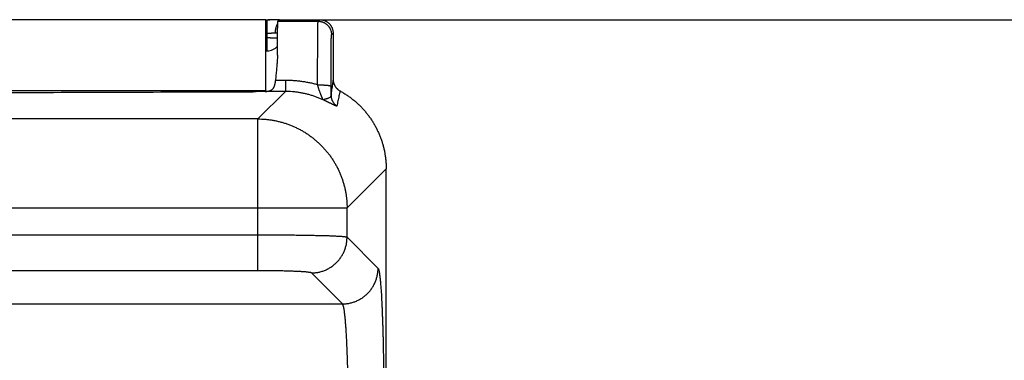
# Model space of a CAD drawing. Header units: inches. Extents: x 0 to 34, y 0 to 22.
# Tile 30 of 112: x 7.496 to 8.6, y 8.832 to 9.214. Entities that reach past the tile are written whole.
import ezdxf

# ---------------------------------------------------------------- set-up
doc = ezdxf.new("R2010")
doc.units = ezdxf.units.IN
doc.header["$LTSCALE"] = 1.87
doc.header["$MEASUREMENT"] = 0
doc.layers.get('0').update_dxf_attribs({"linetype": 'CONTINUOUS'})
doc.layers.add('DIMENSIONS', color=7, linetype='CONTINUOUS')
doc.styles.get("Standard").update_dxf_attribs({"font": 'txt', "width": 0.8})
doc.dimstyles.get("Standard").update_dxf_attribs({"dimtxt": 0.125, "dimasz": 0.18, "dimexe": 0.18, "dimexo": 0.0625, "dimgap": 0.09, "dimtad": 0, "dimtih": 1, "dimtoh": 1, "dimdec": 3, "dimzin": 4, "dimdsep": 46, "dimtxsty": 'STANDARD', "dimblk": '_FILLED', "dimblk1": '_FILLED', "dimblk2": '_FILLED', "dimcen": 0.09, "dimadec": 0, "dimazin": 0, "dimtol": 1, "dimtp": 0.01, "dimtm": 0.01, "dimtfac": 1, "dimtdec": 3, "dimtofl": 0, "dimtmove": 0, "dimatfit": 3, "dimldrblk": '_FILLED', "dimfxl": 1, "dimtolj": 1, "dimtzin": 4, "dimarcsym": 0})

# ---------------------------------------------------------------- blocks, each defined once
blk = doc.blocks.new('_FILLED')
at = {"color": 0, "linetype": 'BYBLOCK'}
blk.add_solid([(0, 0), (-1, 0.1736), (-1, -0.1736)], dxfattribs=at)
blk = doc.blocks.new('*D3')
at = {"layer": 'DIMENSIONS', "color": 2, "linetype": 'CONTINUOUS'}
for p, q in [((7.8346, 9.2143), (9.5321, 9.2143)), ((9.4071, 9.2143), (9.4071, 8.0626)), ((9.4071, 5.4783), (9.4071, 7.6251)), ((7.6636, 5.4783), (9.5321, 5.4783))]:
    blk.add_line(p, q, dxfattribs=at)
at = {"layer": 'DIMENSIONS', "color": 2, "linetype": 'CONTINUOUS', "xscale": 0.18, "yscale": 0.18, "zscale": 0.18}
for p, rotation in [((9.4071, 9.2143), 90), ((9.4071, 5.4783), 270)]:
    blk.add_blockref('_FILLED', p, dxfattribs=dict(at, rotation=rotation))
at = {"layer": 'DIMENSIONS', "color": 2, "linetype": 'CONTINUOUS', "width": 0.8}
for s, p in [('3.736', (9.0571, 7.8751)), ('[', (9.0571, 7.6876)), ('94.89', (9.1571, 7.6876)), (']', (9.6571, 7.6876))]:
    blk.add_text(s, height=0.125, dxfattribs=at).set_placement(p)

msp = doc.modelspace()

# ---------------------------------------------------------------- linework, layer by layer
at = {"color": 7, "linetype": 'CONTINUOUS'}
for p, q in [((7.7721, 9.2143), (4.5731, 9.2143)), ((7.7721, 9.1338), (7.7721, 9.2143)), ((7.7721, 9.214), (7.775, 9.214)), ((7.7739, 9.1991), (7.7739, 9.214)), ((7.7876, 9.2142), (7.7824, 9.2141)), ((7.7858, 9.2125), (7.7876, 9.2143)), ((7.7876, 9.2143), (7.8326, 9.2143)), ((7.8308, 9.2125), (7.8326, 9.2143)), ((7.7858, 9.2125), (7.8308, 9.2125)), ((7.7739, 9.1991), (7.7721, 9.1991)), ((7.7721, 9.1942), (7.7738, 9.1942)), ((7.7738, 9.1942), (7.7739, 9.1991)), ((7.7738, 9.1793), (7.7738, 9.1942)), ((7.8458, 9.1975), (7.8476, 9.1993)), ((7.8476, 9.1993), (7.8476, 9.1475)), ((7.7721, 9.1793), (7.7738, 9.1793)), ((7.7942, 9.1461), (7.7831, 9.1461)), ((7.7942, 9.1461), (7.7942, 9.1337)), ((7.7721, 9.1343), (4.5731, 9.1343)), ((7.7634, 9.1029), (7.7942, 9.1337)), ((7.7942, 9.1337), (7.7716, 9.1337)), ((7.7634, 9.1029), (4.5819, 9.1029)), ((7.7634, 8.9326), (7.7634, 9.1029)), ((7.8633, 9.003), (7.9071, 9.0468)), ((7.9071, 5.7642), (7.9071, 9.0468)), ((4.482, 9.003), (7.8633, 9.003)), ((7.8633, 8.9701), (7.8633, 9.003)), ((7.7634, 8.9726), (4.5819, 8.9726)), ((7.898, 8.9353), (7.8633, 8.9701)), ((7.7634, 8.9326), (4.5819, 8.9326)), ((7.8581, 8.8954), (7.8233, 8.9301)), ((4.4872, 8.8954), (7.8581, 8.8954))]:
    msp.add_line(p, q, dxfattribs=at)
msp.add_lwpolyline([(7.7824, 9.2141), (7.7794, 9.2141), (7.7779, 9.214), (7.7765, 9.214), (7.775, 9.214)], dxfattribs=at)
msp.add_arc((7.7738, 9.1943), 0.015, 270, 320.0953, dxfattribs=at)
for points, knots in [([(7.7875, 9.2142), (7.7875, 9.2142), (7.7869, 9.2142), (7.7859, 9.2142), (7.7846, 9.2141), (7.7833, 9.2141), (7.7819, 9.2141), (7.7806, 9.214), (7.7792, 9.214), (7.7778, 9.214), (7.7765, 9.2139), (7.7752, 9.2139), (7.7743, 9.2139), (7.7739, 9.2139)], [0, 0, 0, 0, 0.020563, 0.116311, 0.213635, 0.312009, 0.41098, 0.510247, 0.609547, 0.70854, 0.806846, 0.904109, 1, 1, 1, 1]), ([(7.8326, 9.2143), (7.833, 9.2143), (7.8336, 9.2143), (7.8346, 9.2142), (7.8356, 9.214), (7.8365, 9.2138), (7.8375, 9.2135), (7.8384, 9.2132), (7.8393, 9.2128), (7.8401, 9.2123), (7.841, 9.2118), (7.8418, 9.2112), (7.8425, 9.2106), (7.8432, 9.2099), (7.8439, 9.2092), (7.8445, 9.2084), (7.8451, 9.2076), (7.8456, 9.2068), (7.8461, 9.2059), (7.8465, 9.205), (7.8468, 9.2041), (7.8471, 9.2032), (7.8474, 9.2022), (7.8475, 9.2013), (7.8476, 9.2003), (7.8476, 9.1996), (7.8476, 9.1993)], [0, 0, 0, 0, 0.041654, 0.083352, 0.125005, 0.166657, 0.208354, 0.250006, 0.291657, 0.333353, 0.375004, 0.416654, 0.45835, 0.5, 0.54165, 0.583346, 0.624996, 0.666647, 0.708343, 0.749994, 0.791646, 0.833343, 0.874995, 0.916648, 0.958346, 1, 1, 1, 1]), ([(7.783, 9.1995), (7.783, 9.1998), (7.783, 9.2005), (7.7831, 9.2014), (7.7832, 9.2024), (7.7833, 9.2033), (7.7835, 9.2043), (7.7837, 9.2052), (7.784, 9.206), (7.7843, 9.2069), (7.7846, 9.2077), (7.7849, 9.2085), (7.7853, 9.2092), (7.7855, 9.2097), (7.7857, 9.2099)], [0, 0, 0, 0, 0.089798, 0.179335, 0.268346, 0.356587, 0.443839, 0.529905, 0.614599, 0.697725, 0.779101, 0.858573, 0.936009, 1, 1, 1, 1]), ([(7.7852, 9.1746), (7.7853, 9.1755), (7.7853, 9.1774), (7.7853, 9.1801), (7.7853, 9.1828), (7.7853, 9.1853), (7.7853, 9.1878), (7.7854, 9.1902), (7.7854, 9.1925), (7.7854, 9.1946), (7.7854, 9.1967), (7.7854, 9.1986), (7.7855, 9.2005), (7.7855, 9.2022), (7.7855, 9.2038), (7.7855, 9.2052), (7.7856, 9.2066), (7.7856, 9.2078), (7.7856, 9.2088), (7.7857, 9.2098), (7.7857, 9.2106), (7.7857, 9.2112), (7.7857, 9.2117), (7.7858, 9.2121), (7.7858, 9.2124), (7.7858, 9.2125), (7.7858, 9.2125)], [0, 0, 0, 0, 0.074345, 0.146633, 0.216673, 0.284375, 0.349646, 0.412315, 0.472299, 0.529519, 0.583823, 0.63514, 0.683402, 0.728479, 0.770316, 0.808854, 0.843992, 0.875685, 0.90389, 0.928532, 0.949583, 0.967011, 0.980773, 0.990857, 0.997256, 1, 1, 1, 1]), ([(7.8303, 9.1412), (7.8303, 9.1423), (7.8303, 9.1446), (7.8303, 9.1479), (7.8303, 9.1513), (7.8303, 9.1546), (7.8303, 9.1578), (7.8303, 9.1611), (7.8303, 9.1642), (7.8303, 9.1673), (7.8303, 9.1704), (7.8304, 9.1733), (7.8304, 9.1762), (7.8304, 9.1791), (7.8304, 9.1818), (7.8304, 9.1844), (7.8304, 9.187), (7.8304, 9.1895), (7.8305, 9.1918), (7.8305, 9.194), (7.8305, 9.1962), (7.8305, 9.1982), (7.8305, 9.2001), (7.8306, 9.2018), (7.8306, 9.2035), (7.8306, 9.205), (7.8306, 9.2063), (7.8306, 9.2076), (7.8307, 9.2087), (7.8307, 9.2097), (7.8307, 9.2105), (7.8307, 9.2112), (7.8308, 9.2117), (7.8308, 9.2121), (7.8308, 9.2123), (7.8308, 9.2125), (7.8308, 9.2125)], [0, 0, 0, 0, 0.047456, 0.094623, 0.141412, 0.187736, 0.233508, 0.278642, 0.323052, 0.366651, 0.409356, 0.451092, 0.491788, 0.531369, 0.569757, 0.606878, 0.642669, 0.677063, 0.709994, 0.741399, 0.771223, 0.799416, 0.825927, 0.850705, 0.873701, 0.894875, 0.914191, 0.931619, 0.947131, 0.960698, 0.972292, 0.981886, 0.989463, 0.995009, 0.998517, 1, 1, 1, 1]), ([(7.8308, 9.2125), (7.8312, 9.2125), (7.8318, 9.2125), (7.8328, 9.2124), (7.8338, 9.2122), (7.8347, 9.212), (7.8357, 9.2117), (7.8366, 9.2114), (7.8375, 9.211), (7.8383, 9.2105), (7.8392, 9.21), (7.84, 9.2094), (7.8407, 9.2088), (7.8414, 9.2081), (7.8421, 9.2074), (7.8427, 9.2066), (7.8433, 9.2058), (7.8438, 9.205), (7.8443, 9.2041), (7.8447, 9.2032), (7.845, 9.2023), (7.8453, 9.2014), (7.8456, 9.2004), (7.8457, 9.1995), (7.8458, 9.1985), (7.8458, 9.1978), (7.8458, 9.1975)], [0, 0, 0, 0, 0.041666, 0.083332, 0.124998, 0.166664, 0.208331, 0.249998, 0.291664, 0.333331, 0.374998, 0.416666, 0.458333, 0.5, 0.541667, 0.583335, 0.625002, 0.666669, 0.708336, 0.750003, 0.791669, 0.833336, 0.875002, 0.916668, 0.958334, 1, 1, 1, 1]), ([(7.7738, 9.1942), (7.7741, 9.1942), (7.7748, 9.1942), (7.7758, 9.1942), (7.7767, 9.1941), (7.7777, 9.1941), (7.7786, 9.1941), (7.7795, 9.1941), (7.7804, 9.1941), (7.7813, 9.1941), (7.7821, 9.1941), (7.7829, 9.1941), (7.7837, 9.1941), (7.7844, 9.1941), (7.785, 9.1941), (7.7853, 9.1941), (7.7854, 9.1941)], [0, 0, 0, 0, 0.084608, 0.168911, 0.252496, 0.335005, 0.416083, 0.495381, 0.572559, 0.647285, 0.71924, 0.788114, 0.853613, 0.915457, 0.97338, 1, 1, 1, 1]), ([(7.7739, 9.1991), (7.7742, 9.1991), (7.7748, 9.1991), (7.7758, 9.1992), (7.7768, 9.1992), (7.7777, 9.1992), (7.7787, 9.1993), (7.7796, 9.1994), (7.7805, 9.1994), (7.7814, 9.1994), (7.7822, 9.1995), (7.7827, 9.1995), (7.783, 9.1995)], [0, 0, 0, 0, 0.106015, 0.212908, 0.319839, 0.425946, 0.530364, 0.632244, 0.730807, 0.825354, 0.915262, 1, 1, 1, 1]), ([(7.783, 9.1995), (7.7833, 9.1995), (7.7837, 9.1995), (7.7845, 9.1995), (7.785, 9.1995), (7.7854, 9.1995), (7.7855, 9.1995)], [0, 0, 0, 0, 0.308384, 0.599535, 0.872204, 1, 1, 1, 1]), ([(7.8453, 9.1396), (7.8453, 9.1405), (7.8453, 9.1425), (7.8453, 9.1453), (7.8453, 9.1482), (7.8453, 9.1511), (7.8453, 9.1539), (7.8453, 9.1566), (7.8453, 9.1593), (7.8453, 9.162), (7.8453, 9.1646), (7.8454, 9.1671), (7.8454, 9.1696), (7.8454, 9.172), (7.8454, 9.1743), (7.8454, 9.1765), (7.8454, 9.1786), (7.8455, 9.1807), (7.8455, 9.1826), (7.8455, 9.1844), (7.8455, 9.1862), (7.8455, 9.1878), (7.8456, 9.1893), (7.8456, 9.1906), (7.8456, 9.1919), (7.8456, 9.193), (7.8457, 9.194), (7.8457, 9.1949), (7.8457, 9.1957), (7.8457, 9.1963), (7.8458, 9.1968), (7.8458, 9.1972), (7.8458, 9.1974), (7.8458, 9.1975), (7.8458, 9.1975)], [0, 0, 0, 0, 0.04994, 0.099719, 0.149199, 0.198242, 0.246711, 0.294471, 0.34139, 0.38734, 0.432228, 0.476005, 0.518587, 0.559838, 0.599644, 0.63795, 0.67471, 0.709832, 0.74322, 0.774803, 0.804528, 0.832345, 0.858201, 0.882031, 0.903758, 0.923338, 0.940768, 0.956028, 0.969065, 0.979833, 0.98831, 0.994487, 0.998368, 1, 1, 1, 1]), ([(7.7852, 9.1746), (7.7852, 9.1738), (7.7852, 9.1722), (7.7851, 9.1697), (7.7849, 9.167), (7.7847, 9.1642), (7.7845, 9.1613), (7.7842, 9.1584), (7.7839, 9.1553), (7.7836, 9.1523), (7.7834, 9.1492), (7.7832, 9.1472), (7.7831, 9.1461)], [0, 0, 0, 0, 0.082937, 0.171567, 0.265253, 0.363298, 0.465093, 0.569792, 0.676482, 0.784394, 0.892575, 1, 1, 1, 1]), ([(7.8476, 9.1475), (7.8474, 9.1456), (7.8468, 9.1416), (7.846, 9.1357), (7.8455, 9.1318), (7.8453, 9.1298)], [0, 0, 0, 0, 0.336315, 0.669684, 1, 1, 1, 1]), ([(7.8476, 9.1475), (7.8476, 9.1472), (7.8476, 9.1466), (7.8477, 9.1457), (7.8479, 9.1447), (7.8481, 9.1438), (7.8484, 9.1429), (7.8487, 9.142), (7.8491, 9.1411), (7.8495, 9.1403), (7.85, 9.1395), (7.8505, 9.1387), (7.8511, 9.1379), (7.8517, 9.1372), (7.8524, 9.1366), (7.8531, 9.136), (7.8538, 9.1354), (7.8546, 9.1348), (7.8551, 9.1345), (7.8554, 9.1344)], [0, 0, 0, 0, 0.058908, 0.117859, 0.176738, 0.235637, 0.294555, 0.35339, 0.412264, 0.471133, 0.52992, 0.588757, 0.647567, 0.706308, 0.765102, 0.823851, 0.882555, 0.941308, 1, 1, 1, 1]), ([(7.7716, 9.1337), (7.772, 9.1337), (7.7727, 9.1338), (7.7738, 9.1339), (7.7747, 9.134), (7.7756, 9.1342), (7.7765, 9.1344), (7.7772, 9.1347), (7.7779, 9.135), (7.7785, 9.1354), (7.7791, 9.1358), (7.7796, 9.1362), (7.7801, 9.1367), (7.7805, 9.1372), (7.7809, 9.1378), (7.7813, 9.1384), (7.7816, 9.139), (7.7819, 9.1397), (7.7821, 9.1404), (7.7823, 9.1411), (7.7825, 9.1419), (7.7827, 9.1427), (7.7829, 9.1435), (7.783, 9.1444), (7.7831, 9.1453), (7.7831, 9.1458), (7.7831, 9.1461)], [0, 0, 0, 0, 0.059155, 0.113846, 0.164437, 0.211443, 0.25525, 0.296328, 0.335244, 0.372436, 0.408411, 0.443683, 0.47859, 0.513488, 0.548791, 0.584701, 0.621384, 0.659114, 0.697958, 0.737895, 0.779021, 0.821321, 0.864632, 0.908921, 0.954116, 1, 1, 1, 1]), ([(7.8303, 9.1412), (7.8288, 9.1416), (7.8259, 9.1424), (7.8215, 9.1434), (7.817, 9.1442), (7.8125, 9.1449), (7.808, 9.1455), (7.8034, 9.1458), (7.7988, 9.1461), (7.7957, 9.1461), (7.7942, 9.1461)], [0, 0, 0, 0, 0.123174, 0.247148, 0.371782, 0.496944, 0.622499, 0.748297, 0.874183, 1, 1, 1, 1]), ([(7.8363, 9.1244), (7.8363, 9.1244), (7.8363, 9.1245), (7.8362, 9.1246), (7.8361, 9.1248), (7.836, 9.125), (7.8359, 9.1253), (7.8357, 9.1257), (7.8356, 9.1262), (7.8353, 9.1267), (7.8351, 9.1273), (7.8348, 9.128), (7.8345, 9.1287), (7.8342, 9.1296), (7.8338, 9.1306), (7.8334, 9.1316), (7.833, 9.1327), (7.8326, 9.1338), (7.8322, 9.135), (7.8318, 9.1362), (7.8314, 9.1374), (7.831, 9.1387), (7.8306, 9.14), (7.8304, 9.1408), (7.8303, 9.1412)], [0, 0, 0, 0, 0.005305, 0.013697, 0.025197, 0.040039, 0.058567, 0.081067, 0.107893, 0.139444, 0.175981, 0.217485, 0.26392, 0.315447, 0.372098, 0.433205, 0.497921, 0.565653, 0.635821, 0.7078, 0.780926, 0.854488, 0.927759, 1, 1, 1, 1]), ([(7.8303, 9.1412), (7.8306, 9.1412), (7.8313, 9.1412), (7.8322, 9.1412), (7.8332, 9.1412), (7.8341, 9.1411), (7.8351, 9.1411), (7.836, 9.1411), (7.8369, 9.141), (7.8377, 9.141), (7.8386, 9.1409), (7.8394, 9.1409), (7.8401, 9.1408), (7.8408, 9.1407), (7.8415, 9.1407), (7.8421, 9.1406), (7.8427, 9.1405), (7.8432, 9.1404), (7.8437, 9.1403), (7.8441, 9.1402), (7.8444, 9.1401), (7.8447, 9.14), (7.845, 9.1399), (7.8451, 9.1398), (7.8452, 9.1397), (7.8453, 9.1396), (7.8453, 9.1396)], [0, 0, 0, 0, 0.063947, 0.127604, 0.190731, 0.253063, 0.314337, 0.374297, 0.432692, 0.489279, 0.543824, 0.596102, 0.645897, 0.693004, 0.737233, 0.778405, 0.816359, 0.850949, 0.882049, 0.909557, 0.933396, 0.953529, 0.969977, 0.982868, 0.992564, 1, 1, 1, 1]), ([(7.8453, 9.1298), (7.8453, 9.1303), (7.8453, 9.1314), (7.8453, 9.133), (7.8453, 9.1346), (7.8453, 9.1362), (7.8453, 9.1379), (7.8453, 9.139), (7.8453, 9.1396)], [0, 0, 0, 0, 0.159683, 0.32243, 0.488013, 0.656253, 0.826976, 1, 1, 1, 1]), ([(4.5874, 9.1335), (4.6332, 9.1334), (4.7249, 9.133), (4.8626, 9.1326), (5.0002, 9.1321), (5.138, 9.1318), (5.2758, 9.1314), (5.4137, 9.1312), (5.5516, 9.1309), (5.6896, 9.1308), (5.8276, 9.1306), (5.9656, 9.1305), (6.1036, 9.1305), (6.2416, 9.1305), (6.3797, 9.1305), (6.5177, 9.1306), (6.6557, 9.1308), (6.7936, 9.1309), (6.9315, 9.1312), (7.0694, 9.1314), (7.2072, 9.1318), (7.345, 9.1321), (7.4827, 9.1326), (7.6203, 9.133), (7.712, 9.1334), (7.7579, 9.1335)], [0, 0, 0, 0, 0.04338, 0.086787, 0.130218, 0.173671, 0.217142, 0.260631, 0.304133, 0.347647, 0.39117, 0.4347, 0.478233, 0.521767, 0.5653, 0.60883, 0.652353, 0.695867, 0.739369, 0.782858, 0.826329, 0.869782, 0.913213, 0.95662, 1, 1, 1, 1]), ([(7.7716, 9.1337), (7.7711, 9.1337), (7.7702, 9.1337), (7.7688, 9.1337), (7.7673, 9.1336), (7.7658, 9.1336), (7.7643, 9.1336), (7.7627, 9.1336), (7.7611, 9.1335), (7.7595, 9.1335), (7.7584, 9.1335), (7.7579, 9.1335)], [0, 0, 0, 0, 0.10127, 0.205761, 0.313108, 0.423083, 0.535259, 0.649419, 0.76512, 0.882116, 1, 1, 1, 1]), ([(7.8364, 9.1244), (7.8351, 9.1249), (7.8327, 9.126), (7.829, 9.1275), (7.8252, 9.1288), (7.8214, 9.13), (7.8175, 9.131), (7.8137, 9.1318), (7.8098, 9.1325), (7.8059, 9.1331), (7.802, 9.1335), (7.7981, 9.1337), (7.7955, 9.1337), (7.7942, 9.1337)], [0, 0, 0, 0, 0.092114, 0.184104, 0.275995, 0.367726, 0.459235, 0.550462, 0.641341, 0.731809, 0.82179, 0.911212, 1, 1, 1, 1]), ([(7.8453, 9.1298), (7.8452, 9.1294), (7.8451, 9.1286), (7.8446, 9.1276), (7.8438, 9.1269), (7.8429, 9.1264), (7.8419, 9.126), (7.8409, 9.1256), (7.8398, 9.1253), (7.8389, 9.1251), (7.838, 9.1248), (7.8371, 9.1247), (7.8366, 9.1244), (7.8363, 9.1244)], [0, 0, 0, 0, 0.10969, 0.203889, 0.294538, 0.387588, 0.484595, 0.582815, 0.678354, 0.768138, 0.851339, 0.927619, 1, 1, 1, 1]), ([(7.8453, 9.1298), (7.8453, 9.1295), (7.8453, 9.1288), (7.8454, 9.1279), (7.8455, 9.1269), (7.8457, 9.126), (7.846, 9.125), (7.8464, 9.1241), (7.8468, 9.1232), (7.8472, 9.1224), (7.8477, 9.1216), (7.8483, 9.1208), (7.8489, 9.12), (7.8496, 9.1193), (7.8503, 9.1186), (7.851, 9.118), (7.8515, 9.1176), (7.8518, 9.1174)], [0, 0, 0, 0, 0.066583, 0.133196, 0.199818, 0.266449, 0.333089, 0.399737, 0.466395, 0.533061, 0.599737, 0.666423, 0.733119, 0.799825, 0.866541, 0.933266, 1, 1, 1, 1]), ([(7.8554, 9.1344), (7.855, 9.1325), (7.8542, 9.1287), (7.853, 9.1231), (7.8522, 9.1193), (7.8518, 9.1174)], [0, 0, 0, 0, 0.336396, 0.669883, 1, 1, 1, 1]), ([(7.8554, 9.1344), (7.8566, 9.1337), (7.859, 9.1323), (7.8624, 9.1302), (7.8658, 9.1278), (7.8691, 9.1253), (7.8723, 9.1227), (7.8753, 9.12), (7.8783, 9.1172), (7.8811, 9.1142), (7.8838, 9.1111), (7.8864, 9.1079), (7.8888, 9.1046), (7.8911, 9.1012), (7.8933, 9.0977), (7.8953, 9.0941), (7.8971, 9.0905), (7.8988, 9.0868), (7.9004, 9.083), (7.9018, 9.0791), (7.9031, 9.0752), (7.9041, 9.0712), (7.9051, 9.0672), (7.9058, 9.0632), (7.9064, 9.0591), (7.9068, 9.055), (7.9071, 9.0509), (7.9071, 9.0482), (7.9071, 9.0468)], [0, 0, 0, 0, 0.038441, 0.076901, 0.115345, 0.153772, 0.192223, 0.230669, 0.269091, 0.307536, 0.345986, 0.384412, 0.422855, 0.461312, 0.499752, 0.538195, 0.576661, 0.61512, 0.653568, 0.692047, 0.730527, 0.768989, 0.80748, 0.845981, 0.884464, 0.922968, 0.961491, 1, 1, 1, 1]), ([(7.8518, 9.1174), (7.8518, 9.1174), (7.8517, 9.1173), (7.8516, 9.1173), (7.8513, 9.1173), (7.8511, 9.1174), (7.8507, 9.1175), (7.8503, 9.1177), (7.8498, 9.1179), (7.8492, 9.1182), (7.8486, 9.1184), (7.8479, 9.1188), (7.8472, 9.1191), (7.8464, 9.1195), (7.8457, 9.1199), (7.8449, 9.1203), (7.8442, 9.1206), (7.8436, 9.1209), (7.843, 9.1212), (7.8424, 9.1215), (7.8419, 9.1218), (7.8414, 9.122), (7.841, 9.1222), (7.8405, 9.1224), (7.8402, 9.1226), (7.8398, 9.1228), (7.8395, 9.1229), (7.8392, 9.123), (7.8389, 9.1232), (7.8387, 9.1233), (7.8384, 9.1234), (7.8382, 9.1235), (7.838, 9.1236), (7.8378, 9.1237), (7.8377, 9.1238), (7.8375, 9.1238), (7.8373, 9.1239), (7.8371, 9.124), (7.837, 9.1241), (7.8368, 9.1242), (7.8367, 9.1242), (7.8366, 9.1243), (7.8365, 9.1243), (7.8364, 9.1243), (7.8364, 9.1244)], [0, 0, 0, 0, 0.006619, 0.015267, 0.028157, 0.045833, 0.068352, 0.095612, 0.12739, 0.163373, 0.203236, 0.246856, 0.294215, 0.344314, 0.394977, 0.444161, 0.490747, 0.533885, 0.573473, 0.609878, 0.64358, 0.674758, 0.703504, 0.729961, 0.7543, 0.776695, 0.797348, 0.816484, 0.834334, 0.850944, 0.866188, 0.879966, 0.892501, 0.904226, 0.915586, 0.926994, 0.938639, 0.950395, 0.961343, 0.970852, 0.979348, 0.987086, 0.994109, 1, 1, 1, 1]), ([(7.7634, 9.1029), (7.7647, 9.1029), (7.7674, 9.1028), (7.7714, 9.1026), (7.7754, 9.1022), (7.7794, 9.1016), (7.7833, 9.1009), (7.7873, 9.1), (7.7911, 9.0989), (7.795, 9.0977), (7.7988, 9.0964), (7.8025, 9.0949), (7.8062, 9.0932), (7.8098, 9.0914), (7.8133, 9.0895), (7.8167, 9.0874), (7.8201, 9.0852), (7.8233, 9.0828), (7.8265, 9.0803), (7.8296, 9.0777), (7.8325, 9.075), (7.8354, 9.0721), (7.8381, 9.0692), (7.8407, 9.0661), (7.8432, 9.063), (7.8456, 9.0597), (7.8478, 9.0563), (7.8499, 9.0529), (7.8518, 9.0494), (7.8536, 9.0458), (7.8553, 9.0421), (7.8568, 9.0384), (7.8581, 9.0346), (7.8593, 9.0308), (7.8604, 9.0269), (7.8613, 9.0229), (7.862, 9.019), (7.8626, 9.015), (7.863, 9.011), (7.8632, 9.007), (7.8633, 9.0043), (7.8633, 9.003)], [0, 0, 0, 0, 0.025628, 0.051257, 0.076889, 0.102522, 0.128158, 0.153795, 0.179434, 0.205074, 0.230717, 0.25636, 0.282005, 0.307651, 0.333299, 0.358947, 0.384596, 0.410246, 0.435896, 0.461547, 0.487197, 0.512848, 0.538499, 0.56415, 0.5898, 0.61545, 0.641099, 0.666747, 0.692394, 0.71804, 0.743685, 0.769328, 0.79497, 0.820609, 0.846247, 0.871885, 0.897522, 0.923153, 0.948775, 0.974389, 1, 1, 1, 1]), ([(7.8633, 8.9701), (7.8632, 8.9701), (7.863, 8.9702), (7.8626, 8.9703), (7.862, 8.9704), (7.8612, 8.9705), (7.8603, 8.9706), (7.8593, 8.9707), (7.8581, 8.9708), (7.8567, 8.9709), (7.8552, 8.971), (7.8536, 8.9711), (7.8517, 8.9712), (7.8498, 8.9713), (7.8477, 8.9714), (7.8455, 8.9715), (7.8431, 8.9716), (7.8406, 8.9716), (7.838, 8.9717), (7.8353, 8.9718), (7.8325, 8.9719), (7.8295, 8.9719), (7.8264, 8.972), (7.8233, 8.9721), (7.82, 8.9721), (7.8167, 8.9722), (7.8132, 8.9722), (7.8097, 8.9723), (7.8061, 8.9723), (7.8025, 8.9724), (7.7987, 8.9724), (7.795, 8.9725), (7.7911, 8.9725), (7.7872, 8.9725), (7.7833, 8.9725), (7.7794, 8.9726), (7.7754, 8.9726), (7.7714, 8.9726), (7.7674, 8.9726), (7.7647, 8.9726), (7.7634, 8.9726)], [0, 0, 0, 0, 0.002769, 0.007073, 0.012945, 0.020392, 0.029408, 0.039983, 0.052102, 0.065749, 0.080902, 0.097537, 0.115631, 0.135153, 0.156067, 0.178334, 0.201914, 0.226776, 0.252889, 0.280207, 0.308679, 0.338251, 0.368878, 0.400514, 0.433117, 0.46664, 0.501038, 0.536254, 0.572222, 0.608877, 0.646158, 0.684011, 0.722377, 0.761191, 0.800386, 0.839902, 0.879682, 0.919665, 0.959792, 1, 1, 1, 1]), ([(7.8233, 8.9301), (7.824, 8.9301), (7.8253, 8.9302), (7.8274, 8.9303), (7.8294, 8.9306), (7.8314, 8.9309), (7.8333, 8.9314), (7.8353, 8.932), (7.8372, 8.9326), (7.8391, 8.9334), (7.8409, 8.9342), (7.8427, 8.9352), (7.8444, 8.9362), (7.8461, 8.9373), (7.8478, 8.9385), (7.8493, 8.9398), (7.8508, 8.9411), (7.8523, 8.9426), (7.8536, 8.9441), (7.8549, 8.9456), (7.8561, 8.9473), (7.8572, 8.949), (7.8582, 8.9507), (7.8592, 8.9525), (7.86, 8.9543), (7.8608, 8.9562), (7.8614, 8.9581), (7.862, 8.9601), (7.8625, 8.962), (7.8628, 8.964), (7.8631, 8.966), (7.8632, 8.9681), (7.8633, 8.9694), (7.8633, 8.9701)], [0, 0, 0, 0, 0.03224, 0.064482, 0.096728, 0.128977, 0.161229, 0.193484, 0.225741, 0.258001, 0.290262, 0.322526, 0.354792, 0.387058, 0.419326, 0.451595, 0.483864, 0.516133, 0.548402, 0.580671, 0.612939, 0.645206, 0.677471, 0.709735, 0.741997, 0.774256, 0.806514, 0.838769, 0.871021, 0.90327, 0.935516, 0.96776, 1, 1, 1, 1]), ([(7.8233, 8.9301), (7.8233, 8.9302), (7.8231, 8.9303), (7.8228, 8.9304), (7.8223, 8.9305), (7.8218, 8.9306), (7.8211, 8.9307), (7.8203, 8.9308), (7.8193, 8.931), (7.8183, 8.9311), (7.8171, 8.9312), (7.8158, 8.9313), (7.8144, 8.9314), (7.8129, 8.9315), (7.8113, 8.9316), (7.8095, 8.9317), (7.8077, 8.9318), (7.8058, 8.9319), (7.8038, 8.9319), (7.8017, 8.932), (7.7996, 8.9321), (7.7973, 8.9322), (7.795, 8.9322), (7.7926, 8.9323), (7.7901, 8.9324), (7.7876, 8.9324), (7.7851, 8.9325), (7.7825, 8.9325), (7.7798, 8.9325), (7.7771, 8.9326), (7.7744, 8.9326), (7.7717, 8.9326), (7.7689, 8.9326), (7.7662, 8.9326), (7.7643, 8.9326), (7.7634, 8.9326)], [0, 0, 0, 0, 0.0037, 0.009286, 0.016883, 0.026528, 0.038216, 0.051927, 0.06764, 0.085334, 0.104985, 0.126557, 0.149996, 0.175234, 0.202209, 0.23088, 0.261198, 0.293094, 0.326488, 0.361309, 0.397492, 0.434969, 0.47366, 0.513483, 0.554346, 0.59615, 0.638801, 0.682205, 0.726273, 0.770923, 0.816075, 0.861648, 0.907555, 0.953703, 1, 1, 1, 1]), ([(7.8581, 8.8954), (7.8587, 8.8954), (7.8601, 8.8954), (7.8621, 8.8956), (7.8641, 8.8958), (7.8661, 8.8962), (7.8681, 8.8967), (7.87, 8.8972), (7.8719, 8.8979), (7.8738, 8.8986), (7.8756, 8.8995), (7.8774, 8.9004), (7.8792, 8.9014), (7.8809, 8.9026), (7.8825, 8.9038), (7.8841, 8.905), (7.8856, 8.9064), (7.887, 8.9078), (7.8884, 8.9093), (7.8896, 8.9109), (7.8908, 8.9125), (7.892, 8.9142), (7.893, 8.916), (7.8939, 8.9178), (7.8948, 8.9196), (7.8955, 8.9215), (7.8962, 8.9234), (7.8967, 8.9253), (7.8972, 8.9273), (7.8976, 8.9293), (7.8978, 8.9313), (7.898, 8.9333), (7.898, 8.9347), (7.898, 8.9353)], [0, 0, 0, 0, 0.03224, 0.064483, 0.096729, 0.128979, 0.161231, 0.193485, 0.225743, 0.258002, 0.290264, 0.322528, 0.354793, 0.38706, 0.419327, 0.451596, 0.483865, 0.516134, 0.548403, 0.580672, 0.612939, 0.645206, 0.677472, 0.709735, 0.741997, 0.774257, 0.806514, 0.838769, 0.871021, 0.90327, 0.935517, 0.96776, 1, 1, 1, 1]), ([(7.898, 8.9353), (7.8981, 8.9352), (7.8983, 8.935), (7.8985, 8.9344), (7.8988, 8.9336), (7.899, 8.9327), (7.8992, 8.9315), (7.8995, 8.9302), (7.8997, 8.9287), (7.8999, 8.9269), (7.9002, 8.925), (7.9004, 8.9229), (7.9006, 8.9206), (7.9008, 8.9181), (7.901, 8.9154), (7.9013, 8.9126), (7.9015, 8.9095), (7.9017, 8.9064), (7.9019, 8.903), (7.902, 8.8995), (7.9022, 8.8958), (7.9024, 8.892), (7.9026, 8.888), (7.9027, 8.8839), (7.9029, 8.8797), (7.9031, 8.8753), (7.9032, 8.8708), (7.9033, 8.8662), (7.9035, 8.8615), (7.9036, 8.8567), (7.9037, 8.8517), (7.9038, 8.8467), (7.9039, 8.8416), (7.904, 8.8364), (7.9041, 8.8312), (7.9042, 8.8259), (7.9042, 8.8205), (7.9043, 8.8151), (7.9043, 8.8096), (7.9044, 8.8041), (7.9044, 8.7986), (7.9044, 8.793), (7.9044, 8.7874), (7.9044, 8.7818), (7.9044, 8.7763), (7.9044, 8.7707), (7.9044, 8.7651), (7.9044, 8.7596), (7.9043, 8.7541), (7.9043, 8.7486), (7.9042, 8.745), (7.9042, 8.7432)], [0, 0, 0, 0, 0.002185, 0.005288, 0.009373, 0.014462, 0.020565, 0.027679, 0.035795, 0.044907, 0.055005, 0.066079, 0.078115, 0.091097, 0.105008, 0.119832, 0.135551, 0.15215, 0.169606, 0.187892, 0.206976, 0.226834, 0.247445, 0.268788, 0.290838, 0.31356, 0.336916, 0.360875, 0.385409, 0.410491, 0.43609, 0.462169, 0.488692, 0.515622, 0.542923, 0.57056, 0.598497, 0.6267, 0.655135, 0.683765, 0.712545, 0.741431, 0.770383, 0.799374, 0.828378, 0.857362, 0.886271, 0.915046, 0.943629, 0.971965, 1, 1, 1, 1]), ([(7.8641, 8.821), (7.864, 8.8224), (7.864, 8.8251), (7.8639, 8.8292), (7.8637, 8.8332), (7.8636, 8.8371), (7.8635, 8.841), (7.8634, 8.8447), (7.8632, 8.8484), (7.863, 8.8519), (7.8629, 8.8554), (7.8627, 8.8587), (7.8625, 8.8619), (7.8623, 8.865), (7.8621, 8.868), (7.8619, 8.8708), (7.8617, 8.8735), (7.8615, 8.8761), (7.8613, 8.8785), (7.8611, 8.8808), (7.8608, 8.8829), (7.8606, 8.8848), (7.8604, 8.8866), (7.8601, 8.8883), (7.8599, 8.8897), (7.8596, 8.891), (7.8594, 8.8922), (7.8591, 8.8932), (7.8589, 8.894), (7.8586, 8.8946), (7.8584, 8.8951), (7.8582, 8.8953), (7.8581, 8.8954)], [0, 0, 0, 0, 0.055371, 0.109828, 0.163302, 0.21572, 0.267011, 0.31711, 0.365958, 0.41348, 0.459588, 0.504202, 0.547251, 0.588667, 0.628385, 0.666346, 0.702494, 0.73678, 0.769151, 0.799559, 0.827953, 0.854292, 0.878538, 0.900661, 0.920635, 0.938441, 0.954064, 0.967496, 0.978746, 0.98784, 0.994859, 1, 1, 1, 1])]:
    msp.add_open_spline(points, degree=3, knots=knots, dxfattribs=at)
msp.add_open_spline([(7.7921, 9.2143), (7.7921, 9.2143), (7.7921, 9.2143), (7.7922, 9.2143)], degree=3, dxfattribs=at)

# ---------------------------------------------------------------- dimensions: what is measured, and where the dimension line sits
at = {"layer": 'DIMENSIONS', "color": 2, "linetype": 'CONTINUOUS'}
dim = msp.add_linear_dim(base=(9.4071, 9.2143), p1=(7.6636, 5.4783), p2=(7.8346, 9.2143), angle=90, dimstyle='Standard', dxfattribs=at)
dim.commit()
dim.dimension.update_dxf_attribs({"geometry": '*D3', "text_midpoint": (9.4071, 7.8439), "dimtype": 160})

doc.saveas('drawing.dxf')
